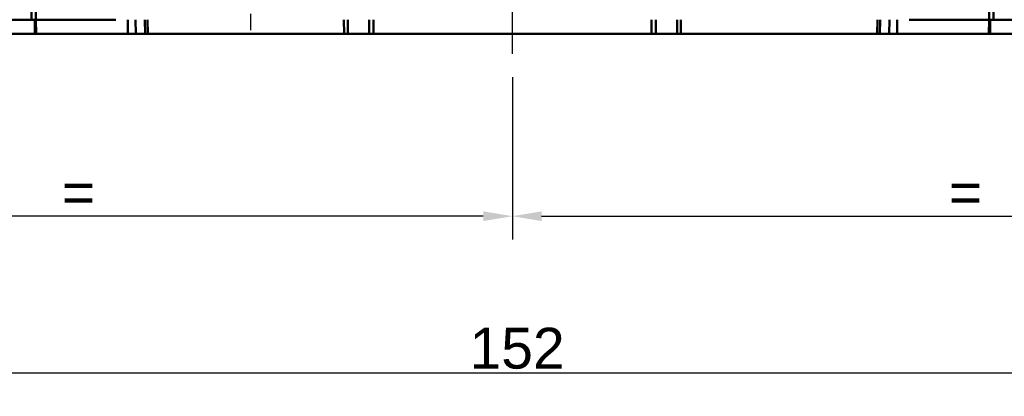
# Model space of a CAD drawing. Header units: millimetres. Extents: x 50 to 454, y 72 to 392.
# Tile 2 of 26: x 114 to 199, y 72 to 105. Entities that reach past the tile are written whole.
import ezdxf

# ---------------------------------------------------------------- set-up
doc = ezdxf.new("R2010")
doc.units = ezdxf.units.MM
doc.linetypes.add('CHAIN', pattern=[0.3543, 0.2362, -0.0295, 0.0591, -0.0295])
doc.linetypes.add('LONG_DASH_DOTTED', pattern=[0.3001, 0.2362, -0.0295, 0.0049, -0.0295])
for name, color, linetype, lineweight in [('Arêtes tangentes visibles(GABARIT)', 7, 'Continuous', 50), ('Arêtes visibles(GABARIT)', 7, 'Continuous', 50), ('Cotes(GABARIT)', 7, 'Continuous', 25), ('Ligne de centre(GABARIT)', 7, 'LONG_DASH_DOTTED', 25), ('Marque de centre(GABARIT)', 7, 'LONG_DASH_DOTTED', 25)]:
    doc.layers.add(name, color=color, linetype=linetype, lineweight=lineweight)
doc.styles.add('Courant-BSI', font='arial.ttf')
doc.dimstyles.new('MS-Relais', dxfattribs={"dimtxt": 3.5, "dimasz": 2.5, "dimexe": 2, "dimexo": 2, "dimgap": 0.3, "dimtad": 1, "dimtoh": 1, "dimrnd": 1e-08, "dimtxsty": 'Courant-BSI', "dimcen": 0.09, "dimdle": 6, "dimclrd": 7, "dimclre": 7, "dimclrt": 7, "dimazin": 2, "dimtfac": 0.571429, "dimtmove": 0, "dimatfit": 3, "dimfxl": 1, "dimtolj": 1, "dimlwd": 25, "dimlwe": 25, "dimarcsym": 0})

# ---------------------------------------------------------------- blocks, each defined once
blk = doc.blocks.new('*D17')
at = {"layer": 'Cotes(GABARIT)', "color": 7, "linetype": 'Continuous', "lineweight": 25}
for p, q in [((80.657, 112.534), (80.657, 72.462)), ((232.657, 106.784), (232.657, 72.462)), ((83.157, 74.462), (230.157, 74.462))]:
    blk.add_line(p, q, dxfattribs=at)
at = {"layer": 'Cotes(GABARIT)', "color": 7, "linetype": 'Continuous'}
for points in [[(83.157, 74.879), (83.157, 74.045), (80.657, 74.462)], [(230.157, 74.879), (230.157, 74.045), (232.657, 74.462)]]:
    blk.add_solid(points, dxfattribs=at)
at = {"layer": 'Defpoints', "color": 0, "linetype": 'Continuous'}
for p in [(80.657, 114.534), (232.657, 108.784), (232.657, 74.462)]:
    blk.add_point(p, dxfattribs=at)
at = {"layer": 'Cotes(GABARIT)', "color": 7, "linetype": 'Continuous', "lineweight": 25, "insert": (152.974, 78.336), "char_height": 3.5, "attachment_point": 1, "style": 'Courant-BSI'}
blk.add_mtext('\\A1;152', dxfattribs=at)
blk = doc.blocks.new('*D27')
at = {"layer": 'Cotes(GABARIT)', "color": 7, "linetype": 'Continuous', "lineweight": 25}
for p, q in [((80.657, 112.534), (80.657, 85.897)), ((156.657, 99.815), (156.657, 85.897)), ((154.157, 87.897), (83.157, 87.897))]:
    blk.add_line(p, q, dxfattribs=at)
at = {"layer": 'Cotes(GABARIT)', "color": 7, "linetype": 'Continuous'}
for points in [[(83.157, 88.314), (83.157, 87.481), (80.657, 87.897)], [(154.157, 88.314), (154.157, 87.481), (156.657, 87.897)]]:
    blk.add_solid(points, dxfattribs=at)
at = {"layer": 'Defpoints', "color": 0, "linetype": 'Continuous'}
for p in [(80.657, 114.534), (156.657, 101.815), (80.657, 87.897)]:
    blk.add_point(p, dxfattribs=at)
at = {"layer": 'Cotes(GABARIT)', "color": 7, "linetype": 'Continuous', "lineweight": 25, "insert": (116.687, 91.697), "char_height": 3.5, "attachment_point": 1, "style": 'Courant-BSI'}
blk.add_mtext('\\A1; \\fArial|b0|i0;\\H3.5000;=', dxfattribs=at)
blk = doc.blocks.new('*D28')
at = {"layer": 'Cotes(GABARIT)', "color": 7, "linetype": 'Continuous', "lineweight": 25}
for p, q in [((232.657, 106.784), (232.657, 85.897)), ((156.657, 99.815), (156.657, 85.897)), ((159.157, 87.897), (230.157, 87.897))]:
    blk.add_line(p, q, dxfattribs=at)
at = {"layer": 'Cotes(GABARIT)', "color": 7, "linetype": 'Continuous'}
for points in [[(159.157, 88.314), (159.157, 87.481), (156.657, 87.897)], [(230.157, 88.314), (230.157, 87.481), (232.657, 87.897)]]:
    blk.add_solid(points, dxfattribs=at)
at = {"layer": 'Defpoints', "color": 0, "linetype": 'Continuous'}
for p in [(232.657, 108.784), (156.657, 101.815), (232.657, 87.897)]:
    blk.add_point(p, dxfattribs=at)
at = {"layer": 'Cotes(GABARIT)', "color": 7, "linetype": 'Continuous', "lineweight": 25, "insert": (192.687, 91.697), "char_height": 3.5, "attachment_point": 1, "style": 'Courant-BSI'}
blk.add_mtext('\\A1; \\fArial|b0|i0;\\H3.5000;=', dxfattribs=at)

msp = doc.modelspace()

# ---------------------------------------------------------------- linework, layer by layer
at = {"layer": 'Arêtes tangentes visibles(GABARIT)'}
for p, q in [((115.4749, 107.7343), (115.451, 104.7343)), ((115.8282, 104.7343), (115.8521, 107.7343)), ((197.4628, 107.7343), (197.4868, 104.7343)), ((197.864, 104.7343), (197.84, 107.7343)), ((115.7433, 104.7343), (115.7476, 103.5343)), ((115.8376, 103.5343), (115.8334, 104.7343)), ((123.6904, 104.7343), (123.7058, 103.5343)), ((124.3851, 103.5343), (124.3696, 104.7343)), ((125.1679, 104.7343), (125.1857, 103.5343)), ((125.4051, 103.5343), (125.3873, 104.7343)), ((142.2214, 104.7343), (142.2333, 103.5343)), ((142.5577, 103.5343), (142.5458, 104.7343)), ((144.3696, 104.7343), (144.3737, 103.5343)), ((144.7564, 103.5343), (144.7522, 104.7343)), ((168.5628, 104.7343), (168.5586, 103.5343)), ((168.9412, 103.5343), (168.9454, 104.7343)), ((170.7692, 104.7343), (170.7573, 103.5343)), ((171.0817, 103.5343), (171.0935, 104.7343)), ((187.9277, 104.7343), (187.9099, 103.5343)), ((188.1292, 103.5343), (188.147, 104.7343)), ((188.9453, 104.7343), (188.9299, 103.5343)), ((189.6092, 103.5343), (189.6246, 104.7343)), ((197.4816, 104.7343), (197.4773, 103.5343)), ((197.5674, 103.5343), (197.5716, 104.7343))]:
    msp.add_line(p, q, dxfattribs=at)
at = {"layer": 'Arêtes visibles(GABARIT)'}
for p, q in [((103.5275, 104.7343), (115.451, 104.7343)), ((115.451, 104.7343), (115.8282, 104.7343)), ((122.6679, 104.7343), (115.8282, 104.7343)), ((197.4868, 104.7343), (190.647, 104.7343)), ((197.4868, 104.7343), (197.864, 104.7343)), ((197.864, 104.7343), (209.7874, 104.7343)), ((115.7476, 103.5343), (107.1362, 103.5343)), ((115.7476, 103.5343), (115.8376, 103.5343)), ((123.7058, 103.5343), (115.8376, 103.5343)), ((123.7058, 103.5343), (124.3851, 103.5343)), ((124.3851, 103.5343), (125.1857, 103.5343)), ((125.4051, 103.5343), (125.1857, 103.5343)), ((142.2333, 103.5343), (125.4051, 103.5343)), ((142.5577, 103.5343), (142.2333, 103.5343)), ((144.3737, 103.5343), (142.5577, 103.5343)), ((144.7564, 103.5343), (144.3737, 103.5343)), ((168.5586, 103.5343), (144.7564, 103.5343)), ((168.9412, 103.5343), (168.5586, 103.5343)), ((170.7573, 103.5343), (168.9412, 103.5343)), ((171.0817, 103.5343), (170.7573, 103.5343)), ((187.9099, 103.5343), (171.0817, 103.5343)), ((188.1292, 103.5343), (187.9099, 103.5343)), ((188.1292, 103.5343), (188.9299, 103.5343)), ((188.9299, 103.5343), (189.6092, 103.5343)), ((197.4773, 103.5343), (189.6092, 103.5343)), ((197.4773, 103.5343), (197.5674, 103.5343)), ((206.1788, 103.5343), (197.5674, 103.5343))]:
    msp.add_line(p, q, dxfattribs=at)
at = {"layer": 'Ligne de centre(GABARIT)', "linetype": 'CHAIN', "ltscale": 23.990969}
msp.add_line((156.6575, 101.8145), (156.6575, 167.9787), dxfattribs=at)
at = {"layer": 'Marque de centre(GABARIT)', "linetype": 'CHAIN', "ltscale": 23.990969}
msp.add_line((134.2042, 120.1187), (134.2042, 103.1187), dxfattribs=at)

# ---------------------------------------------------------------- dimensions: what is measured, and where the dimension line sits
at = {"layer": 'Cotes(GABARIT)', "color": 7, "linetype": 'Continuous', "lineweight": 25}
dim = msp.add_linear_dim(base=(232.6575, 74.462), p1=(80.6575, 114.5343), p2=(232.6575, 108.7843), angle=180, dimstyle='MS-Relais', override={"dimtoh": 0, "dimdec": 2, "dimtp": 0, "dimtm": 0, "dimtdec": 2, "dimtofl": 0, "dimatfit": 1}, dxfattribs=at)
dim.commit()
dim.dimension.update_dxf_attribs({"geometry": '*D17', "text_midpoint": (156.6575, 74.462), "dimtype": 160})
for base, p2, picture, middle in [((80.6575, 87.8972), (80.6575, 114.5343), '*D27', (118.6575, 87.8972)), ((232.6575, 87.8972), (232.6575, 108.7843), '*D28', (194.6575, 87.8972))]:
    dim = msp.add_linear_dim(base=base, p1=(156.6575, 101.8145), p2=p2, text=' \\fArial|b0|i0;\\H3.5000;=', dimstyle='MS-Relais', override={"dimtoh": 0, "dimdec": 2, "dimtp": 0, "dimtm": 0, "dimtdec": 2, "dimtofl": 0, "dimatfit": 1}, dxfattribs=at)
    dim.commit()
    dim.dimension.update_dxf_attribs({"geometry": picture, "text_midpoint": middle, "dimtype": 160})

doc.saveas('drawing.dxf')
